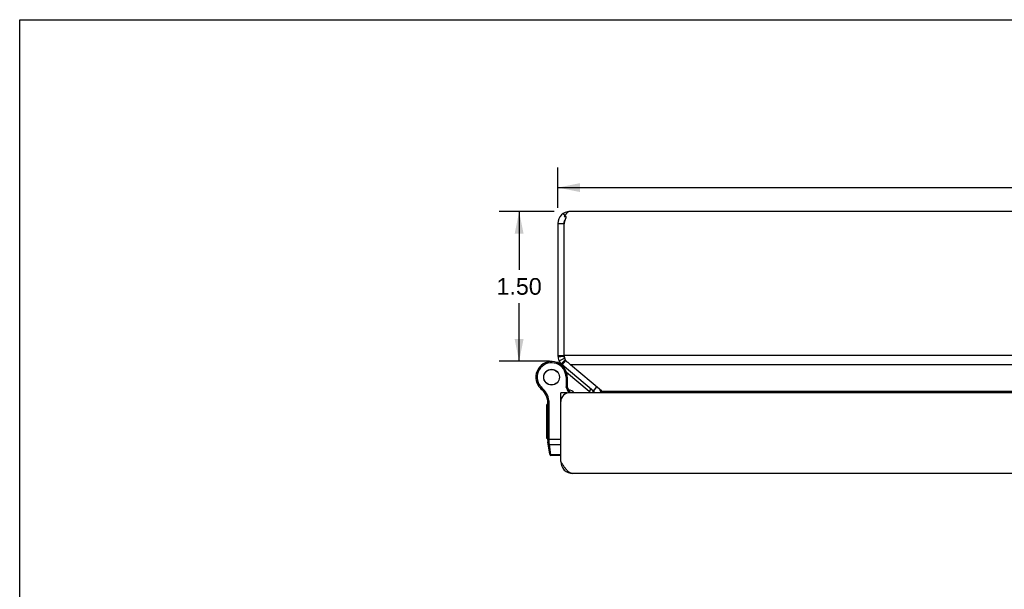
# Model space of a CAD drawing. Header units: inches. Extents: x 0 to 37.8, y 0 to 24.4.
# Tile 7 of 10: x 0 to 9.9, y 18.7 to 24.4. Entities that reach past the tile are written whole.
import ezdxf

# ---------------------------------------------------------------- set-up
doc = ezdxf.new("R2010")
doc.units = ezdxf.units.IN
doc.header["$LTSCALE"] = 2.077778
doc.header["$MEASUREMENT"] = 0
doc.layers.get('0').update_dxf_attribs({"linetype": 'CONTINUOUS'})
doc.layers.add('02___PRT_ALL_AXES', color=7, linetype='CONTINUOUS')
doc.layers.add('DIMENSIONS', color=7, linetype='CONTINUOUS')
doc.styles.get("Standard").update_dxf_attribs({"font": 'arial.ttf'})
doc.dimstyles.new('DIMSTYLE_1', dxfattribs={"dimtxt": 0.166667, "dimasz": 0.222222, "dimexe": 0.09, "dimexo": 0.07, "dimgap": 0.0375, "dimtad": 0, "dimtih": 1, "dimtoh": 1, "dimzin": 4, "dimdsep": 46, "dimtxsty": 'Standard', "dimblk": '_FILLED', "dimblk1": '_FILLED', "dimblk2": '_FILLED', "dimcen": 0.09, "dimazin": 1, "dimtfac": 1, "dimtofl": 0, "dimtmove": 0, "dimatfit": 3, "dimldrblk": '_FILLED', "dimfxl": 1, "dimtolj": 1, "dimtzin": 4, "dimarcsym": 0})

# ---------------------------------------------------------------- blocks, each defined once
blk = doc.blocks.new('_FILLED')
at = {"color": 0, "linetype": 'ByBlock'}
blk.add_solid([(0, 0), (-1, 0.2), (-1, -0.2)], dxfattribs=at)
blk = doc.blocks.new('*D12')
at = {"layer": 'DIMENSIONS', "color": 2, "linetype": 'Continuous'}
for p, q in [((5.3581, 22.5235), (4.8054, 22.5235)), ((5.0054, 22.5235), (5.0054, 21.9396)), ((5.0054, 21.0224), (5.0054, 21.6063)), ((5.3102, 21.0224), (4.8054, 21.0224))]:
    blk.add_line(p, q, dxfattribs=at)
at = {"layer": 'DIMENSIONS', "color": 2, "linetype": 'Continuous', "xscale": 0.2222222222, "yscale": 0.2222222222, "zscale": 0.2222222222}
for p, rotation in [((5.0054, 22.5235), 90), ((5.0054, 21.0224), 270)]:
    blk.add_blockref('_FILLED', p, dxfattribs=dict(at, rotation=rotation))
at = {"layer": 'DIMENSIONS', "color": 2, "linetype": 'Continuous', "insert": (5.0054, 21.8563), "char_height": 0.16667, "width": 0.452912, "attachment_point": 2, "line_spacing_factor": 0.9}
blk.add_mtext('1.50', dxfattribs=at)
blk = doc.blocks.new('*D19')
at = {"layer": 'DIMENSIONS', "color": 2, "linetype": 'Continuous'}
for p, q in [((5.3936, 22.5591), (5.3936, 22.9625)), ((17.3936, 22.5591), (17.3936, 22.9625)), ((5.3936, 22.7625), (11.0191, 22.7625)), ((17.3936, 22.7625), (11.7681, 22.7625))]:
    blk.add_line(p, q, dxfattribs=at)
at = {"layer": 'DIMENSIONS', "color": 2, "linetype": 'Continuous', "xscale": 0.2222222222, "yscale": 0.2222222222, "zscale": 0.2222222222, "rotation": 180}
blk.add_blockref('_FILLED', (5.3936, 22.7625), dxfattribs=at)
at = {"layer": 'DIMENSIONS', "color": 2, "linetype": 'Continuous', "xscale": 0.2222222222, "yscale": 0.2222222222, "zscale": 0.2222222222}
blk.add_blockref('_FILLED', (17.3936, 22.7625), dxfattribs=at)
at = {"layer": 'DIMENSIONS', "color": 2, "linetype": 'Continuous', "insert": (11.3936, 22.8459), "char_height": 0.16667, "width": 0.582404, "attachment_point": 2, "line_spacing_factor": 0.9}
blk.add_mtext('12.00', dxfattribs=at)

msp = doc.modelspace()

# ---------------------------------------------------------------- linework, layer by layer
at = {"color": 7, "linetype": 'Continuous'}
for p, q in [((0, 0), (0, 24.4444)), ((0, 24.4444), (37.7778, 24.4444)), ((5.4465, 22.503), (5.4623, 22.4796)), ((5.3936, 22.4035), (5.4536, 22.4035)), ((5.4536, 22.4035), (5.4536, 22.3792)), ((5.4647, 22.4383), (5.4654, 22.4383)), ((5.472, 22.4731), (5.472, 22.4576)), ((5.3936, 21.0795), (5.4536, 21.0795)), ((5.3942, 21.0674), (5.4539, 21.0735)), ((5.405, 21.0285), (5.4593, 21.054)), ((5.426, 20.9974), (5.468, 21.0367)), ((5.4277, 20.9956), (5.4687, 21.0356)), ((5.4316, 20.9918), (5.4702, 21.0331)), ((5.4365, 20.9875), (5.4722, 21.0301)), ((5.4536, 21.0989), (5.4536, 21.0795)), ((5.3885, 21.01), (5.3882, 21.0101)), ((5.4551, 20.9601), (5.4609, 20.967)), ((5.4752, 20.8635), (5.4752, 20.7653)), ((5.4882, 20.8635), (5.4752, 20.8635)), ((5.7067, 20.7216), (5.4809, 20.9111)), ((5.4882, 20.8635), (5.4882, 20.7685)), ((5.1947, 20.7841), (5.2059, 20.7906)), ((5.1947, 20.7841), (5.206, 20.7906)), ((5.1947, 20.7841), (5.1947, 20.7841)), ((5.206, 20.7906), (5.2059, 20.7906)), ((5.2246, 20.7481), (5.2331, 20.7579)), ((5.4882, 20.7685), (5.4752, 20.7653)), ((5.5051, 20.7079), (5.4752, 20.7653)), ((5.5196, 20.7083), (5.4882, 20.7685)), ((5.7067, 20.7216), (5.726, 20.7446)), ((5.7498, 20.7246), (5.784, 20.7653)), ((5.2916, 20.6274), (5.3044, 20.6294)), ((5.4831, 20.7083), (5.4231, 20.7083)), ((5.4231, 20.6478), (5.4281, 20.6478)), ((5.4831, 20.7083), (5.4831, 20.7031)), ((5.2931, 20.2317), (5.2931, 20.6082)), ((5.2931, 20.6082), (5.3061, 20.6082)), ((5.3061, 20.2285), (5.3061, 20.6082)), ((5.2931, 20.2436), (5.4231, 20.2436)), ((5.3115, 20.0912), (5.2943, 20.2144)), ((5.3028, 20.2286), (5.3033, 20.2286)), ((5.3033, 20.2286), (5.3037, 20.2286)), ((5.3043, 20.2286), (5.3048, 20.2286)), ((5.3048, 20.2286), (5.3052, 20.2285)), ((5.3052, 20.2285), (5.3056, 20.2285)), ((5.3056, 20.2285), (5.3061, 20.2285)), ((5.3061, 20.2272), (5.3061, 20.2285)), ((5.3061, 20.226), (5.3061, 20.2272)), ((5.3061, 20.2247), (5.3061, 20.226)), ((5.3061, 20.2234), (5.3061, 20.2247)), ((5.3062, 20.2222), (5.3061, 20.2234)), ((5.3062, 20.2209), (5.3062, 20.2222)), ((5.3063, 20.2197), (5.3062, 20.2209)), ((5.3063, 20.2184), (5.3063, 20.2197)), ((5.3064, 20.2172), (5.3063, 20.2184)), ((5.3065, 20.216), (5.3064, 20.2172)), ((5.3066, 20.2148), (5.3065, 20.216)), ((5.3067, 20.2136), (5.3066, 20.2148)), ((5.3068, 20.2124), (5.3067, 20.2136)), ((5.3069, 20.2112), (5.3068, 20.2124)), ((5.307, 20.2101), (5.3069, 20.2112)), ((5.3071, 20.2089), (5.307, 20.2101)), ((5.3095, 20.1877), (5.3071, 20.2089)), ((5.3236, 20.0866), (5.3095, 20.1877)), ((5.3095, 20.1877), (5.4231, 20.1877)), ((5.3244, 20.08), (5.3236, 20.0866)), ((5.4231, 20.0866), (5.3236, 20.0866)), ((5.4231, 20.08), (5.3244, 20.08)), ((5.4241, 20.0026), (5.4324, 20.0037))]:
    msp.add_line(p, q, dxfattribs=at)
at = {"color": 3, "linetype": 'Continuous'}
for p, q in [((17.2736, 22.5235), (5.5136, 22.5235)), ((5.3936, 22.4035), (5.3936, 21.0795)), ((5.4582, 22.473), (5.472, 22.4731)), ((5.4536, 22.3792), (5.4536, 21.0989)), ((17.3317, 21.0795), (5.4555, 21.0795)), ((5.7498, 20.7246), (5.4365, 20.9875)), ((5.5187, 20.988), (5.5179, 20.9891)), ((5.5191, 20.9875), (5.5187, 20.988)), ((17.2681, 20.9875), (5.5191, 20.9875)), ((5.8325, 20.7246), (16.9548, 20.7246)), ((5.4231, 20.0183), (5.4231, 20.7083)), ((17.2731, 20.7083), (5.5131, 20.7083)), ((17.2431, 19.8983), (5.5431, 19.8983))]:
    msp.add_line(p, q, dxfattribs=at)
for points in [[(5.5136, 22.5235), (5.5113, 22.5234), (5.509, 22.5231), (5.5067, 22.5226), (5.5044, 22.522), (5.5021, 22.5211), (5.4998, 22.5201), (5.4975, 22.5189), (5.4951, 22.5175), (5.4928, 22.5159), (5.4905, 22.5142), (5.4882, 22.5122), (5.4859, 22.5101), (5.4836, 22.5078), (5.4813, 22.5054), (5.479, 22.5028), (5.4767, 22.5001), (5.4744, 22.4972), (5.4721, 22.4941), (5.4698, 22.4909), (5.4675, 22.4876), (5.4651, 22.4841), (5.4628, 22.4805), (5.4605, 22.4768), (5.4582, 22.473)], [(5.4622, 22.4285), (5.4609, 22.4244), (5.4597, 22.4203), (5.4587, 22.4161), (5.4577, 22.4119), (5.4569, 22.4077), (5.4561, 22.4035)], [(5.4763, 22.4692), (5.4749, 22.4655), (5.4735, 22.4616), (5.472, 22.4577), (5.4706, 22.4537), (5.4692, 22.4497), (5.4678, 22.4455), (5.4664, 22.4413), (5.465, 22.4371), (5.4636, 22.4328), (5.4622, 22.4285)], [(5.4765, 22.4704), (5.4765, 22.4705), (5.4765, 22.4709), (5.4764, 22.4712), (5.4763, 22.4715), (5.4762, 22.4718), (5.476, 22.4721), (5.4758, 22.4723), (5.4756, 22.4725), (5.4754, 22.4727), (5.4752, 22.4729), (5.475, 22.4731), (5.4747, 22.4732), (5.4745, 22.4733), (5.4742, 22.4734), (5.474, 22.4734), (5.4737, 22.4734), (5.4735, 22.4735), (5.4732, 22.4734), (5.473, 22.4734), (5.4727, 22.4734), (5.4725, 22.4733), (5.4723, 22.4732), (5.472, 22.4731)], [(5.4763, 22.4692), (5.4764, 22.4695), (5.4765, 22.4698), (5.4765, 22.4702), (5.4765, 22.4704)], [(5.4555, 21.0795), (5.456, 21.0762), (5.4565, 21.0729), (5.4571, 21.0696), (5.4578, 21.0664), (5.4585, 21.0631), (5.4593, 21.0599), (5.4601, 21.0567), (5.461, 21.0536)], [(5.461, 21.0536), (5.462, 21.0505), (5.463, 21.0475)], [(5.463, 21.0475), (5.4642, 21.0446), (5.4654, 21.0418), (5.4667, 21.0391), (5.4681, 21.0365), (5.4696, 21.034), (5.4711, 21.0316), (5.4727, 21.0294), (5.4744, 21.0273), (5.4761, 21.0252), (5.4779, 21.0233), (5.4798, 21.0216), (5.4816, 21.0199), (5.4835, 21.0184), (5.4854, 21.017), (5.4873, 21.0157), (5.4892, 21.0146)], [(5.5166, 20.9906), (5.5147, 20.9929), (5.5127, 20.9952), (5.5107, 20.9974), (5.5085, 20.9997), (5.5063, 21.0018), (5.504, 21.0039), (5.5017, 21.0059), (5.4992, 21.0079), (5.4968, 21.0097), (5.4943, 21.0115), (5.4918, 21.0131), (5.4892, 21.0146)], [(5.5179, 20.9891), (5.517, 20.9901), (5.5166, 20.9906)], [(5.8325, 20.7246), (5.8322, 20.7248), (5.832, 20.725), (5.8317, 20.7253), (5.5191, 20.9875)], [(5.8432, 20.7083), (5.8431, 20.7087), (5.8429, 20.7099), (5.8427, 20.7112), (5.8423, 20.7124), (5.8419, 20.7137), (5.8414, 20.7149), (5.8408, 20.716), (5.8401, 20.7172), (5.8393, 20.7183), (5.8385, 20.7194), (5.8375, 20.7205), (5.8364, 20.7216), (5.8352, 20.7226), (5.8339, 20.7236), (5.8325, 20.7246)], [(5.5431, 19.8983), (5.5388, 19.8985), (5.5345, 19.899), (5.5302, 19.9), (5.5259, 19.9013), (5.5216, 19.903), (5.5173, 19.905), (5.5131, 19.9074), (5.5088, 19.9102), (5.5045, 19.9132), (5.5002, 19.9167), (5.4959, 19.9204), (5.4916, 19.9244), (5.4874, 19.9288), (5.4831, 19.9334), (5.4788, 19.9383), (5.4745, 19.9434), (5.4702, 19.9488), (5.4659, 19.9544), (5.4616, 19.9602), (5.4574, 19.9662), (5.4531, 19.9723), (5.4488, 19.9786), (5.4445, 19.985), (5.4402, 19.9916), (5.4359, 19.9982), (5.4316, 20.0048), (5.4274, 20.0115), (5.4231, 20.0183)]]:
    msp.add_lwpolyline(points, dxfattribs=at)
at = {"color": 7, "linetype": 'Continuous'}
for points in [[(5.2931, 20.2317), (5.2931, 20.2316), (5.2931, 20.2316), (5.2931, 20.2315), (5.2931, 20.2315), (5.2931, 20.2314), (5.2931, 20.2314), (5.2932, 20.2313), (5.2932, 20.2313), (5.2932, 20.2312), (5.2932, 20.2311), (5.2933, 20.2311), (5.2933, 20.231), (5.2934, 20.231), (5.2934, 20.2309), (5.2935, 20.2309), (5.2935, 20.2308), (5.2936, 20.2308), (5.2936, 20.2307), (5.2937, 20.2307), (5.2938, 20.2306), (5.2939, 20.2306), (5.2939, 20.2305), (5.294, 20.2305), (5.2941, 20.2304), (5.2942, 20.2304), (5.2943, 20.2303), (5.2944, 20.2303), (5.2945, 20.2303), (5.2946, 20.2302), (5.2947, 20.2302), (5.2948, 20.2301), (5.2949, 20.2301), (5.295, 20.23), (5.2951, 20.23), (5.2952, 20.2299), (5.2953, 20.2299), (5.2955, 20.2299), (5.2956, 20.2298), (5.2957, 20.2298), (5.2959, 20.2297), (5.296, 20.2297), (5.2961, 20.2296), (5.2963, 20.2296), (5.2964, 20.2296), (5.2966, 20.2295), (5.2967, 20.2295), (5.2969, 20.2295), (5.297, 20.2294), (5.2972, 20.2294), (5.2973, 20.2293), (5.2975, 20.2293), (5.2977, 20.2293), (5.2978, 20.2292), (5.298, 20.2292), (5.2982, 20.2292), (5.2984, 20.2291), (5.2985, 20.2291), (5.2987, 20.2291), (5.2989, 20.2291), (5.2991, 20.229), (5.2993, 20.229), (5.2994, 20.229), (5.2996, 20.2289), (5.2998, 20.2289), (5.3, 20.2289), (5.3002, 20.2289), (5.3004, 20.2288), (5.3006, 20.2288), (5.3008, 20.2288), (5.301, 20.2288), (5.3012, 20.2288), (5.3014, 20.2287), (5.3016, 20.2287), (5.3018, 20.2287), (5.302, 20.2287), (5.3022, 20.2287), (5.3024, 20.2287), (5.3028, 20.2286)], [(5.2943, 20.2144), (5.2943, 20.2142), (5.2943, 20.2141), (5.2943, 20.214), (5.2944, 20.2139), (5.2944, 20.2138), (5.2944, 20.2137), (5.2945, 20.2135), (5.2945, 20.2134), (5.2946, 20.2133), (5.2946, 20.2132), (5.2947, 20.2131), (5.2947, 20.213), (5.2948, 20.2129), (5.2948, 20.2128), (5.2949, 20.2127), (5.295, 20.2126), (5.2951, 20.2125), (5.2951, 20.2123), (5.2952, 20.2122), (5.2953, 20.2121), (5.2954, 20.212), (5.2955, 20.2119), (5.2956, 20.2118), (5.2957, 20.2117), (5.2958, 20.2116), (5.2959, 20.2116), (5.296, 20.2115), (5.2961, 20.2114), (5.2962, 20.2113), (5.2963, 20.2112), (5.2964, 20.2111), (5.2965, 20.211), (5.2967, 20.2109), (5.2968, 20.2108), (5.2969, 20.2108), (5.2971, 20.2107), (5.2972, 20.2106), (5.2973, 20.2105), (5.2975, 20.2104), (5.2976, 20.2104), (5.2978, 20.2103), (5.2979, 20.2102), (5.2981, 20.2102), (5.2982, 20.2101), (5.2984, 20.21), (5.2985, 20.21), (5.2987, 20.2099), (5.2989, 20.2098), (5.299, 20.2098), (5.2992, 20.2097), (5.2994, 20.2097), (5.2995, 20.2096), (5.2997, 20.2095), (5.2999, 20.2095), (5.3001, 20.2094), (5.3002, 20.2094), (5.3004, 20.2094), (5.3006, 20.2093), (5.3008, 20.2093), (5.301, 20.2092), (5.3012, 20.2092), (5.3014, 20.2092), (5.3015, 20.2091), (5.3017, 20.2091), (5.3019, 20.2091), (5.3021, 20.209), (5.3023, 20.209), (5.3025, 20.209), (5.3027, 20.209), (5.3029, 20.2089), (5.3031, 20.2089), (5.3033, 20.2089), (5.3035, 20.2089), (5.3038, 20.2089), (5.304, 20.2089), (5.3042, 20.2089), (5.3044, 20.2088), (5.3046, 20.2088), (5.3048, 20.2088), (5.305, 20.2088), (5.3052, 20.2088), (5.3054, 20.2088), (5.3056, 20.2089), (5.3059, 20.2089), (5.3061, 20.2089), (5.3063, 20.2089), (5.3065, 20.2089), (5.3067, 20.2089), (5.3069, 20.2089), (5.3071, 20.2089)], [(5.2966, 20.1975), (5.2967, 20.1973), (5.2967, 20.1971), (5.2967, 20.1969), (5.2968, 20.1968), (5.2968, 20.1966), (5.2968, 20.1964), (5.2969, 20.1962), (5.297, 20.196), (5.297, 20.1958), (5.2971, 20.1956), (5.2971, 20.1954), (5.2972, 20.1953), (5.2973, 20.1951), (5.2974, 20.1949), (5.2974, 20.1947), (5.2975, 20.1945), (5.2976, 20.1944), (5.2977, 20.1942), (5.2978, 20.194), (5.2979, 20.1938), (5.298, 20.1937), (5.2981, 20.1935), (5.2982, 20.1933), (5.2983, 20.1932), (5.2984, 20.193), (5.2985, 20.1928), (5.2986, 20.1927), (5.2988, 20.1925), (5.2989, 20.1923), (5.299, 20.1922), (5.2991, 20.192), (5.2993, 20.1919), (5.2994, 20.1917), (5.2995, 20.1916), (5.2997, 20.1914), (5.2998, 20.1913), (5.3, 20.1912), (5.3001, 20.191), (5.3003, 20.1909), (5.3004, 20.1908), (5.3006, 20.1906), (5.3007, 20.1905), (5.3009, 20.1904), (5.3011, 20.1902), (5.3012, 20.1901), (5.3014, 20.19), (5.3016, 20.1899), (5.3018, 20.1898), (5.3019, 20.1897), (5.3021, 20.1896), (5.3023, 20.1895), (5.3025, 20.1893), (5.3027, 20.1892), (5.3028, 20.1892), (5.303, 20.1891), (5.3032, 20.189), (5.3034, 20.1889), (5.3036, 20.1888), (5.3038, 20.1887), (5.304, 20.1886), (5.3042, 20.1886), (5.3044, 20.1885), (5.3046, 20.1884), (5.3048, 20.1884), (5.305, 20.1883), (5.3052, 20.1882), (5.3054, 20.1882), (5.3056, 20.1881), (5.3058, 20.1881), (5.306, 20.188), (5.3063, 20.188), (5.3065, 20.1879), (5.3067, 20.1879), (5.3069, 20.1879), (5.3071, 20.1878), (5.3073, 20.1878), (5.3075, 20.1878), (5.3078, 20.1878), (5.308, 20.1877), (5.3082, 20.1877), (5.3084, 20.1877), (5.3086, 20.1877), (5.3088, 20.1877), (5.3091, 20.1877), (5.3093, 20.1877), (5.3095, 20.1877)], [(5.3037, 20.2286), (5.3039, 20.2286), (5.3043, 20.2286)], [(5.3108, 20.0964), (5.3108, 20.0962), (5.3108, 20.096), (5.3109, 20.0958), (5.3109, 20.0956), (5.3109, 20.0954), (5.311, 20.0952), (5.311, 20.0951), (5.3111, 20.0949), (5.3112, 20.0947), (5.3112, 20.0945), (5.3113, 20.0943), (5.3113, 20.0941), (5.3114, 20.0939), (5.3115, 20.0938), (5.3116, 20.0936), (5.3117, 20.0934), (5.3117, 20.0932), (5.3118, 20.093), (5.3119, 20.0929), (5.312, 20.0927), (5.3121, 20.0925), (5.3122, 20.0924), (5.3123, 20.0922), (5.3124, 20.092), (5.3125, 20.0919), (5.3127, 20.0917), (5.3128, 20.0915), (5.3129, 20.0914), (5.313, 20.0912), (5.3131, 20.0911), (5.3133, 20.0909), (5.3134, 20.0908), (5.3135, 20.0906), (5.3137, 20.0905), (5.3138, 20.0903), (5.314, 20.0902), (5.3141, 20.09), (5.3143, 20.0899), (5.3144, 20.0898), (5.3146, 20.0896), (5.3147, 20.0895), (5.3149, 20.0894), (5.3151, 20.0892), (5.3152, 20.0891), (5.3154, 20.089), (5.3156, 20.0889), (5.3157, 20.0888), (5.3159, 20.0886), (5.3161, 20.0885), (5.3163, 20.0884), (5.3164, 20.0883), (5.3166, 20.0882), (5.3168, 20.0881), (5.317, 20.088), (5.3172, 20.0879), (5.3174, 20.0878), (5.3176, 20.0878), (5.3178, 20.0877), (5.3179, 20.0876), (5.3181, 20.0875), (5.3183, 20.0874), (5.3185, 20.0874), (5.3187, 20.0873), (5.3189, 20.0872), (5.3192, 20.0872), (5.3194, 20.0871), (5.3196, 20.087), (5.3198, 20.087), (5.32, 20.0869), (5.3202, 20.0869), (5.3204, 20.0868), (5.3206, 20.0868), (5.3208, 20.0868), (5.321, 20.0867), (5.3213, 20.0867), (5.3215, 20.0867), (5.3217, 20.0866), (5.3219, 20.0866), (5.3221, 20.0866), (5.3223, 20.0866), (5.3226, 20.0866), (5.3228, 20.0866), (5.323, 20.0866), (5.3232, 20.0866), (5.3234, 20.0866), (5.3236, 20.0866)]]:
    msp.add_lwpolyline(points, dxfattribs=at)
at = {"color": 3, "linetype": 'Continuous'}
for centre, radius, start, end in [((5.5136, 22.4035), 0.12, 90, 180), ((5.5736, 22.3792), 0.12, 168.29774, 180), ((5.5136, 21.0795), 0.12, 180, 230), ((5.5536, 21.0989), 0.1, 179.99915, 191.21438), ((5.7113, 20.6786), 0.06, 29.61927, 50), ((5.5131, 20.6183), 0.09, 90, 180), ((5.5431, 20.0183), 0.12, 180, 270)]:
    msp.add_arc(centre, radius, start, end, dxfattribs=at)
at = {"color": 7, "linetype": 'Continuous'}
for centre, radius, start, end in [((5.5136, 22.4035), 0.06, 142.69319, 180), ((5.3307, 20.8635), 0.1575, 0, 210.26499), ((5.5136, 21.0795), 0.06, 180, 213.18053), ((5.3307, 20.8635), 0.1445, 0, 210.26499), ((5.2938, 20.7679), 0.26, 50, 68.622), ((5.3307, 20.8635), 0.1575, 210.27865, 232.68689), ((5.3175, 20.8557), 0.1421, 210.26499, 229.20673), ((5.3175, 20.8557), 0.1291, 210.26499, 229.20673), ((5.094, 20.5967), 0.2, 8.84009, 49.20673), ((5.094, 20.5967), 0.213, 8.84009, 49.20673), ((5.4312, 20.5413), 0.21, 52.68557, 69.70189), ((5.6456, 20.6488), 0.125, 28.38861, 50), ((5.7113, 20.6786), 0.12, 14.3055, 30.53376), ((5.1681, 20.6082), 0.125, 0, 8.84009), ((5.1681, 20.6082), 0.138, 0, 8.84009), ((5.6456, 20.6488), 0.095, 38.72563, 50), ((5.4181, 20.2317), 0.125, 180, 187.96175), ((5.3244, 20.093), 0.013, 187.97573, 270)]:
    msp.add_arc(centre, radius, start, end, dxfattribs=at)
at = {"layer": '02___PRT_ALL_AXES', "color": 7, "linetype": 'Continuous'}
for p, q in [((5.2831, 20.2488), (5.2831, 20.5892)), ((5.2931, 20.5892), (5.2831, 20.5892)), ((5.2931, 20.5808), (5.2831, 20.5808)), ((5.2931, 20.5289), (5.2831, 20.5289)), ((5.2931, 20.5205), (5.2831, 20.5205)), ((5.2931, 20.4505), (5.2831, 20.4505)), ((5.2931, 20.249), (5.2831, 20.249)), ((5.2931, 20.2488), (5.2831, 20.2488))]:
    msp.add_line(p, q, dxfattribs=at)
for radius in [0.079, 0.078]:
    msp.add_circle((5.3307, 20.8635), radius, dxfattribs=at)

# ---------------------------------------------------------------- dimensions: what is measured, and where the dimension line sits
at = {"layer": 'DIMENSIONS', "color": 2, "linetype": 'Continuous'}
dim = msp.add_linear_dim(base=(17.3936, 22.7625), p1=(5.3936, 22.4891), p2=(17.3936, 22.4891), dimstyle='DIMSTYLE_1', dxfattribs=at)
dim.commit()
dim.dimension.update_dxf_attribs({"geometry": '*D19', "text_midpoint": (11.4007, 22.7616), "dimtype": 160})
dim = msp.add_linear_dim(base=(5.0054, 21.0224), p1=(5.4281, 22.5235), p2=(5.3802, 21.0224), angle=270, dimstyle='DIMSTYLE_1', dxfattribs=at)
dim.commit()
dim.dimension.update_dxf_attribs({"geometry": '*D12', "text_midpoint": (5.0126, 21.772), "dimtype": 160})

doc.saveas('drawing.dxf')
